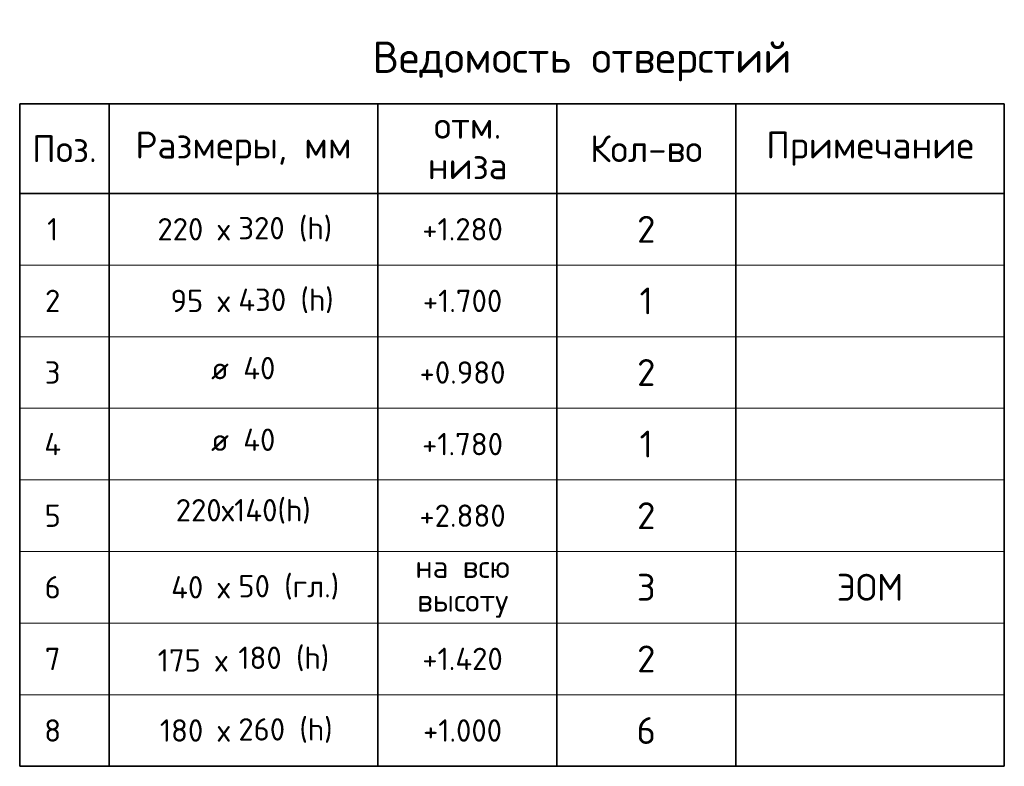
# Model space of a CAD drawing. Header units: millimetres. Extents: x -2725 to 87801, y 44707 to 71266.
# Tile 19 of 22: x 68828 to 79828, y 56400 to 64742. Entities that reach past the tile are written whole.
import ezdxf

# ---------------------------------------------------------------- set-up
doc = ezdxf.new("R2010")
doc.units = ezdxf.units.MM
doc.layers.add('Standard', color=7, linetype='Continuous', lineweight=25)
doc.styles.add('ARIAL', font='ARIAL.TTF')
doc.styles.add('ISOCPEUR', font='ISOCPEUR')

msp = doc.modelspace()

# ---------------------------------------------------------------- linework, layer by layer
at = {"layer": 'Standard', "color": 7, "linetype": 'Continuous', "lineweight": 35, "transparency": 33554687}
for p, q in [((68827.9, 63800.4), (79827.9, 63800.4)), ((68827.9, 62800.4), (68827.9, 63800.4)), ((69827.9, 62800.4), (69827.9, 63800.4)), ((72827.9, 62800.4), (72827.9, 63800.4)), ((74827.9, 62800.4), (74827.9, 63800.4)), ((76827.9, 62800.4), (76827.9, 63800.4)), ((79827.9, 62800.4), (79827.9, 63800.4)), ((68827.9, 62800.4), (79827.9, 62800.4)), ((68827.9, 62000.4), (68827.9, 62800.4)), ((69827.9, 62000.4), (69827.9, 62800.4)), ((72827.9, 62000.4), (72827.9, 62800.4)), ((74827.9, 62000.4), (74827.9, 62800.4)), ((76827.9, 62000.4), (76827.9, 62800.4)), ((79827.9, 62000.4), (79827.9, 62800.4)), ((68827.9, 61200.4), (68827.9, 62000.4)), ((69827.9, 61200.4), (69827.9, 62000.4)), ((72827.9, 61200.4), (72827.9, 62000.4)), ((74827.9, 61200.4), (74827.9, 62000.4)), ((76827.9, 61200.4), (76827.9, 62000.4)), ((79827.9, 61200.4), (79827.9, 62000.4)), ((68827.9, 60400.4), (68827.9, 61200.4)), ((69827.9, 60400.4), (69827.9, 61200.4)), ((72827.9, 60400.4), (72827.9, 61200.4)), ((74827.9, 60400.4), (74827.9, 61200.4)), ((76827.9, 60400.4), (76827.9, 61200.4)), ((79827.9, 60400.4), (79827.9, 61200.4)), ((68827.9, 56400.4), (68827.9, 60400.4)), ((69827.9, 56400.4), (69827.9, 60400.4)), ((72827.9, 56400.4), (72827.9, 60400.4)), ((74827.9, 56400.4), (74827.9, 60400.4)), ((76827.9, 56400.4), (76827.9, 60400.4)), ((79827.9, 56400.4), (79827.9, 60400.4)), ((68827.9, 56400.4), (79827.9, 56400.4))]:
    msp.add_line(p, q, dxfattribs=at)
at = {"layer": 'Standard', "color": 7, "linetype": 'Continuous', "lineweight": 13, "transparency": 33554687}
for p, q in [((68827.9, 62000.4), (79827.9, 62000.4)), ((68827.9, 61200.4), (79827.9, 61200.4)), ((68827.9, 60400.4), (79827.9, 60400.4)), ((68827.9, 59600.4), (79827.9, 59600.4)), ((68827.9, 58800.4), (79827.9, 58800.4)), ((68827.9, 58000.4), (79827.9, 58000.4)), ((68827.9, 57200.4), (79827.9, 57200.4)), ((68827.9, 56400.4), (79827.9, 56400.4))]:
    msp.add_line(p, q, dxfattribs=at)

# ---------------------------------------------------------------- texts
at = {"layer": 'Standard', "color": 7, "linetype": 'Continuous', "lineweight": 35, "transparency": 33554687}
for s, insert, char_height, width, attachment_point, style in [('\\A1;{\\fISOCPEUR|i0|b0;\\H350.000000;\\W1.000000;\\C7;Ведомость отверстий}\\P', (72770.3, 64275.4), 350, 5002.5, 4, 'ISOCPEUR'), ('\\A1;{\\fISOCPEUR|i0|b0;\\H300.000000;\\W1.000000;\\C7;Размеры, мм}\\P', (71327.9, 63300.4), 300, 2486.25, 5, 'ISOCPEUR'), ('\\A1;{\\fISOCPEUR|i0|b0;\\H300.000000;\\W1.000000;\\C7;Поз.}\\P', (69327.9, 63300.4), 300, 873.679, 5, 'ISOCPEUR'), ('\\A1;{\\fISOCPEUR|i0|b0;\\H300.000000;\\W1.000000;\\C7;Кол-во}\\P', (75827.9, 63300.4), 300, 1433.333, 5, 'ISOCPEUR'), ('\\A1;{\\fISOCPEUR|i0|b0;\\H300.000000;\\W1.000000;\\C7;Примечание}\\P', (78327.9, 63300.4), 300, 2336, 5, 'ISOCPEUR'), ('}\\P', (78327.9, 62400.4), 300, 103.91, 5, 'ARIAL'), ('}\\P', (78327.9, 61600.4), 300, 103.91, 5, 'ARIAL'), ('}\\P', (78327.9, 60800.4), 300, 103.91, 5, 'ARIAL'), ('}\\P', (78327.9, 60000.4), 300, 103.91, 5, 'ARIAL'), ('\\A1;{\\fISOCPEUR|i0|b0;\\H300.000000;\\W1.000000;\\C7;ЭОМ}\\P', (78327.9, 58400.4), 300, 888.889, 5, 'ISOCPEUR')]:
    msp.add_mtext(s, dxfattribs=dict(at, insert=insert, char_height=char_height, width=width, attachment_point=attachment_point, style=style))
at = {"layer": 'Standard', "color": 7, "linetype": 'Continuous', "lineweight": 35, "transparency": 33554687, "insert": (73833.1, 63712.1), "char_height": 300, "width": 1000.788, "attachment_point": 2, "line_spacing_factor": 0.903614, "style": 'ARIAL'}
msp.add_mtext('\\A1;{\\fISOCPEUR|i0|b0;\\H300.000000;\\W1.000000;\\C7;отм.}\\P{\\fISOCPEUR|i0|b0;\\H300.000000;\\W1.000000;\\C7;низа}\\P', dxfattribs=at)
at = {"layer": 'Standard', "color": 7, "linetype": 'Continuous', "lineweight": 50, "transparency": 33554687, "char_height": 250, "style": 'ISOCPEUR'}
for s, insert, width, attachment_point in [('\\A1;{\\fISOCPEUR|i0|b0;\\H250.000000;\\W1.000000;\\C7;1}\\P', (69196.1, 62400.4), 194.444, 5), ('\\A1;{\\fISOCPEUR|i0|b0;\\H250.000000;\\W1.000000;\\C7;  220 х}\\P', (71177.3, 62400.4), 1269.792, 6), ('\\A1;{\\fISOCPEUR|i0|b0;\\H250.000000;\\W1.000000;\\C7;320 (h)}\\P', (71270.1, 62400.4), 1169.318, 4), ('\\A1;{\\fISOCPEUR|i0|b0;\\H250.000000;\\W1.000000;\\C7;+1.280}\\P', (73775.4, 62400.4), 1012.5, 5), ('\\A1;{\\fISOCPEUR|i0|b0;\\H250.000000;\\W1.000000;\\C7;2}\\P', (69196.1, 61600.4), 272.222, 5), ('\\A1;{\\fISOCPEUR|i0|b0;\\H250.000000;\\W1.000000;\\C7;   95 х}\\P', (71177.3, 61600.4), 1244.681, 6), ('\\A1;{\\fISOCPEUR|i0|b0;\\H250.000000;\\W1.000000;\\C7;430 (h)}\\P', (71270.1, 61600.4), 1194.444, 4), ('\\A1;{\\fISOCPEUR|i0|b0;\\H250.000000;\\W1.000000;\\C7;+1.700}\\P', (73775.4, 61600.4), 1012.5, 5), ('\\A1;{\\fISOCPEUR|i0|b0;\\H250.000000;\\W1.000000;\\C7;3}\\P', (69196.1, 60800.4), 272.222, 5), ('\\A1;{\\fISOCPEUR|i0|b0;\\H250.000000;\\W1.000000;\\C7;+0.980}\\P', (73775.4, 60800.4), 1068.75, 5), ('\\A1;{\\fISOCPEUR|i0|b0;\\H250.000000;\\W1.000000;\\C7;4}\\P', (69196.1, 60000.4), 300, 5), ('\\A1;{\\fISOCPEUR|i0|b0;\\H250.000000;\\W1.000000;\\C7;+1.780}\\P', (73775.4, 60000.4), 1012.5, 5), ('\\A1;{\\fISOCPEUR|i0|b0;\\H250.000000;\\W1.000000;\\C7;5}\\P', (69196.1, 59200.4), 272.222, 5), ('\\A1;{\\fISOCPEUR|i0|b0;\\H250.000000;\\W1.000000;\\C7;+2.880}\\P', (73775.4, 59200.4), 1068.75, 5), ('\\A1;{\\fISOCPEUR|i0|b0;\\H250.000000;\\W1.000000;\\C7;6}\\P', (69196.1, 58400.4), 272.222, 5), ('\\A1;{\\fISOCPEUR|i0|b0;\\H250.000000;\\W1.000000;\\C7; 40 х}\\P', (71177.3, 58400.4), 968.056, 6), ('\\A1;{\\fISOCPEUR|i0|b0;\\H250.000000;\\W1.000000;\\C7;50 (гл.)}\\P', (71270.1, 58400.4), 1244.681, 4), ('\\A1;{\\fISOCPEUR|i0|b0;\\H250.000000;\\W1.000000;\\C7;180 (h)}\\P', (71270.1, 57600.4), 1113.636, 4), ('\\A1;{\\fISOCPEUR|i0|b0;\\H250.000000;\\W1.000000;\\C7;7}\\P', (69196.1, 57600.4), 272.222, 5), ('\\A1;{\\fISOCPEUR|i0|b0;\\H250.000000;\\W1.000000;\\C7;  175 х}\\P', (71150.4, 57583.6), 1214.583, 6), ('\\A1;{\\fISOCPEUR|i0|b0;\\H250.000000;\\W1.000000;\\C7;+1.420}\\P', (73775.4, 57600.4), 1037.805, 5), ('\\A1;{\\fISOCPEUR|i0|b0;\\H250.000000;\\W1.000000;\\C7;8}\\P', (69196.1, 56800.4), 272.222, 5), ('\\A1;{\\fISOCPEUR|i0|b0;\\H250.000000;\\W1.000000;\\C7;  180 х}\\P', (71177.3, 56800.4), 1214.583, 6), ('\\A1;{\\fISOCPEUR|i0|b0;\\H250.000000;\\W1.000000;\\C7;260 (h)}\\P', (71270.1, 56800.4), 1169.318, 4), ('\\A1;{\\fISOCPEUR|i0|b0;\\H250.000000;\\W1.000000;\\C7;+1.000}\\P', (73775.4, 56800.4), 1012.5, 5)]:
    msp.add_mtext(s, dxfattribs=dict(at, insert=insert, width=width, attachment_point=attachment_point))
at = {"layer": 'Standard', "color": 7, "linetype": 'Continuous', "lineweight": 13, "transparency": 33554687, "attachment_point": 5, "style": 'ISOCPEUR'}
for s, insert, char_height, width in [('\\A1;{\\fISOCPEUR|i0|b0;\\H300.000000;\\W1.000000;\\C7;2}\\P', (75827.9, 62400.4), 300, 326.667), ('\\A1;{\\fISOCPEUR|i0|b0;\\H300.000000;\\W1.000000;\\C7;1}\\P', (75827.9, 61600.4), 300, 233.333), ('\\A1;{\\fISOCPEUR|i0|b0;\\H250.000000;\\W1.000000;\\C7;ø 40}\\P', (71325.1, 60848.7), 250, 867.188), ('\\A1;{\\fISOCPEUR|i0|b0;\\H300.000000;\\W1.000000;\\C7;2}\\P', (75827.9, 60800.4), 300, 326.667), ('\\A1;{\\fISOCPEUR|i0|b0;\\H250.000000;\\W1.000000;\\C7;ø 40}\\P', (71325.1, 60048.7), 250, 867.188), ('\\A1;{\\fISOCPEUR|i0|b0;\\H300.000000;\\W1.000000;\\C7;1}\\P', (75827.9, 60000.4), 300, 233.333), ('\\A1;{\\fISOCPEUR|i0|b0;\\H250.000000;\\W1.000000;\\C7;220х140(h)}\\P', (71325.1, 59248.7), 250, 1692.537), ('\\A1;{\\fISOCPEUR|i0|b0;\\H300.000000;\\W1.000000;\\C7;2}\\P', (75827.9, 59200.4), 300, 326.667), ('\\A1;{\\fISOCPEUR|i0|b0;\\H300.000000;\\W1.000000;\\C7;3}\\P', (75827.9, 58400.4), 300, 326.667), ('\\A1;{\\fISOCPEUR|i0|b0;\\H300.000000;\\W1.000000;\\C7;2}\\P', (75827.9, 57600.4), 300, 326.667), ('\\A1;{\\fISOCPEUR|i0|b0;\\H300.000000;\\W1.000000;\\C7;6}\\P', (75827.9, 56800.4), 300, 326.667)]:
    msp.add_mtext(s, dxfattribs=dict(at, insert=insert, char_height=char_height, width=width))
at = {"layer": 'Standard', "color": 7, "linetype": 'Continuous', "lineweight": 50, "transparency": 33554687, "insert": (73775.4, 58755.4), "char_height": 250, "width": 1219.732, "attachment_point": 2, "line_spacing_factor": 0.903614, "style": 'ARIAL'}
msp.add_mtext('\\A1;{\\fISOCPEUR|i0|b0;\\H250.000000;\\W1.000000;\\C7;на всю}\\P{\\fISOCPEUR|i0|b0;\\H250.000000;\\W1.000000;\\C7;высоту}\\P', dxfattribs=at)

doc.saveas('drawing.dxf')
